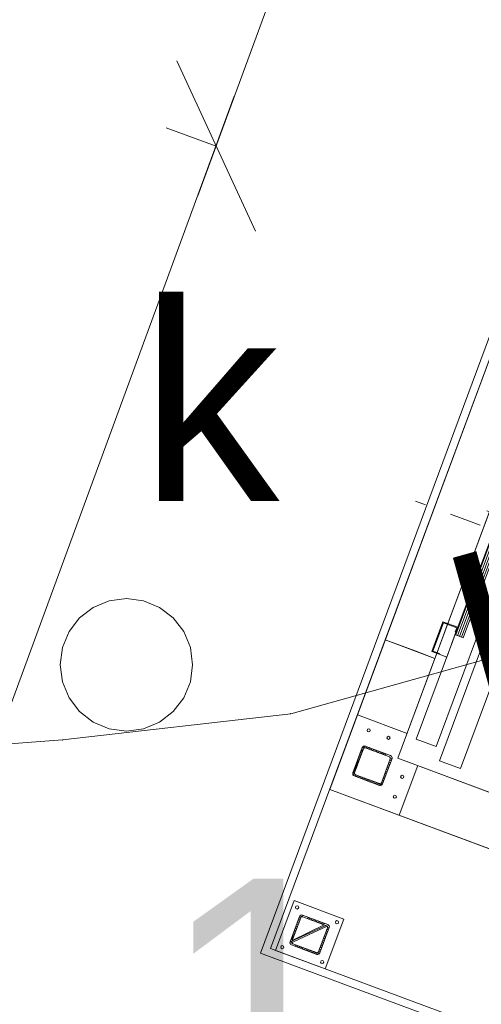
# Model space of a CAD drawing. Extents: x 5470850 to 5471103, y 5921888 to 5922012.
# Tile 27 of 44: x 5470994.68 to 5470996.42, y 5921945.27 to 5921948.98. Entities that reach past the tile are written whole.
import ezdxf
from ezdxf.enums import TextEntityAlignment as Align

# ---------------------------------------------------------------- set-up
doc = ezdxf.new("R2010")
doc.units = 0
doc.header["$PDSIZE"] = 0.75
doc.linetypes.add('ACAD_ISO04W100', pattern=[30, 24, -3, 0, -3])
doc.linetypes.add('AM_ISO08W050', pattern=[18, 12, -1.5, 3, -1.5])
doc.layers.get('0').update_dxf_attribs({"linetype": 'CONTINUOUS', "lineweight": 13})
doc.layers.get('Defpoints').update_dxf_attribs({"linetype": 'CONTINUOUS'})
for name, color, linetype, lineweight in [('000_wymiarowanie ', 7, 'CONTINUOUS', 0), ('EGBP_O', 7, 'CONTINUOUS', 18), ('GSPPRB', 7, 'CONTINUOUS', 20), ('GULKPR', 36, 'CONTINUOUS', 18), ('GULKPR_O', 36, 'CONTINUOUS', 18), ('GUPIWZ_O', 7, 'CONTINUOUS', 18), ('GUPKSD', 36, 'CONTINUOUS', 18), ('GUPPRZ', 7, 'CONTINUOUS', 18), ('LDCar-AM_0', 7, 'CONTINUOUS', 50), ('LDCar-AM_7', 4, 'AM_ISO08W050', 25), ('LDCar-AM_8', 1, 'CONTINUOUS', 25), ('LDShaft-AM_0', 7, 'CONTINUOUS', 50), ('LDShaft-AM_7', 4, 'AM_ISO08W050', 25)]:
    doc.layers.add(name, color=color, linetype=linetype, lineweight=lineweight)
doc.styles.add('Arial', font='arial.ttf')
doc.styles.add('GEO-INFO', font='arial.ttf')
doc.styles.add('narrow b. maly', font='ARIALN.TTF', dxfattribs={"width": 0.9})
doc.dimstyles.new('1-5', dxfattribs={"dimscale": 0, "dimtxt": 1.25, "dimasz": 0.5, "dimexe": 0.2, "dimexo": 5, "dimgap": 0.1, "dimtad": 1, "dimzin": 9, "dimdsep": 46, "dimtxsty": 'narrow b. maly', "dimblk": 'OBLIQUE', "dimcen": 0.5, "dimdle": 0.2, "dimadec": 0, "dimazin": 0, "dimtfac": 1, "dimtdec": 1, "dimtix": 1, "dimtmove": 2, "dimatfit": 3, "dimfxl": 0, "dimtolj": 1, "dimtzin": 0, "dimlwd": -1, "dimlwe": -1, "dimarcsym": 0})

# ---------------------------------------------------------------- blocks, each defined once
blk = doc.blocks.new('POINT')
at = {"color": 0}
blk.add_point((0, 0), dxfattribs=at)
blk = doc.blocks.new('OKRAG_PELNY')
at = {"color": 0}
blk.add_lwpolyline([(0, 0.5), (0.12941, 0.482963), (0.25, 0.433013), (0.353553, 0.353553), (0.433013, 0.25), (0.482963, 0.12941), (0.5, 0), (0.482963, -0.12941), (0.433013, -0.25), (0.353553, -0.353553), (0.25, -0.433013), (0.12941, -0.482963), (0, -0.5), (-0.12941, -0.482963), (-0.25, -0.433013), (-0.353553, -0.353553), (-0.433013, -0.25), (-0.482963, -0.12941), (-0.5, 0), (-0.482963, 0.12941), (-0.433013, 0.25), (-0.353553, 0.353553), (-0.25, 0.433013), (-0.12941, 0.482963)], close=True, dxfattribs=at)
blk = doc.blocks.new('zw$F2F8')
at = {"lineweight": 0}
h = blk.add_hatch(dxfattribs=at)
h.set_pattern_fill('HYPECUTREGION', color=0, scale=0.4999999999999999, angle=269.9999999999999, style=0, pattern_type=2)
h.set_pattern_definition([(315, (151.8464014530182, -183.4998517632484), (0.3535533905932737, 0.3535533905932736), [])])
h.paths.add_polyline_path([(124.2250211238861, 27.4001482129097), (124.2250211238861, 37.60014820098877, 0.414213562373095), (123.325021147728, 38.50014811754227), (113.1250211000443, 38.50014823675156, 0.414213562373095), (112.2250211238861, 37.60014826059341), (112.2250211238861, 27.4001482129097, 0.414213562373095), (113.1250211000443, 26.50014823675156), (123.3250212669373, 26.5001482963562, 0.414213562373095)], flags=0)
h.paths.add_polyline_path([(123.6250212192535, 37.30014830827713), (123.6250212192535, 27.70014816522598, -0.414213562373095), (123.0250211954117, 27.10014820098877), (113.4250211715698, 27.10014832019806, -0.414213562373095), (112.8250210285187, 27.70014828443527), (112.825021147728, 37.30014818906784, -0.414213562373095), (113.4250211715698, 37.90014815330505), (123.025021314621, 37.90014833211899, -0.414213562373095)], flags=0)
h = blk.add_hatch(dxfattribs=at)
h.set_pattern_fill('HYPECUTREGION', color=0, scale=0.4999999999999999, angle=269.9999999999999, style=0, pattern_type=2)
h.set_pattern_definition([(315, (219.8464012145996, -183.4998517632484), (0.3535533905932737, 0.3535533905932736), [])])
h.paths.add_polyline_path([(192.2250211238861, 27.40014809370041), (192.2250210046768, 37.60014826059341, 0.414213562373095), (191.325021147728, 38.50014823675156), (181.1250212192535, 38.50014817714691, 0.414213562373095), (180.2250211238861, 37.60014832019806), (180.2250211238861, 27.40014827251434, 0.414213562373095), (181.1250212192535, 26.50014811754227), (191.3250210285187, 26.50014823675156, 0.414213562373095)], flags=0)
h.paths.add_polyline_path([(191.6250211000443, 37.30014836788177), (191.6250212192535, 27.70014822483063, -0.414213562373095), (191.0250210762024, 27.10014820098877), (181.4250211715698, 27.1001483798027, -0.414213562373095), (180.825021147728, 27.70014828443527), (180.8250210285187, 37.30014830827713, -0.414213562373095), (181.4250211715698, 37.90014809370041), (191.0250211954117, 37.90014809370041, -0.414213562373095)], flags=0)
at = {"color": 0, "linetype": 'Continuous', "lineweight": 0, "ltscale": 0.25}
for p, q in [((202.2250212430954, 24.50014811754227), (202.2250211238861, 44.50014823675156)), ((112.2250211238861, 37.60014826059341), (112.2250211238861, 27.40014833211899)), ((112.8250210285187, 27.70014816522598), (112.825021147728, 37.30014818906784)), ((123.325021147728, 38.50014811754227), (113.1250213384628, 38.5001482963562)), ((113.4250211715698, 37.90014815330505), (123.0250210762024, 37.9001482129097)), ((123.6250212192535, 37.30014830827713), (123.6250212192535, 27.70014816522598)), ((124.2250211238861, 37.60014820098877), (124.2250211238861, 27.40014827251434)), ((180.2250212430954, 37.60014826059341), (180.2250212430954, 27.40014833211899)), ((180.825021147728, 27.70014816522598), (180.8250210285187, 37.30014830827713)), ((191.325021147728, 38.50014823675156), (181.1250212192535, 38.50014817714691)), ((181.4250209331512, 37.90014815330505), (191.0250210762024, 37.9001482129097)), ((191.6250211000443, 37.30014824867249), (191.6250212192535, 27.70014816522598)), ((192.2250210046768, 37.60014826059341), (192.2250211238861, 27.40014833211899)), ((113.1250213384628, 26.5001482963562), (123.3250212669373, 26.5001482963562)), ((123.0250210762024, 27.10014796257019), (113.4250211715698, 27.10014802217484)), ((181.1250212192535, 26.50014811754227), (191.3250210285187, 26.50014823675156)), ((191.0250209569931, 27.10014814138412), (181.4250209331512, 27.10014802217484)), ((172.2250211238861, 16.50014823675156), (192.2250211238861, 16.50014841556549))]:
    blk.add_line(p, q, dxfattribs=at)
at = {"color": 0, "linetype": 'ACAD_ISO04W100', "lineweight": 0, "ltscale": 0.25}
for p, q in [((112.2250211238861, 26.50014823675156), (112.2250211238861, 26.50014823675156)), ((180.2250211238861, 26.50014823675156), (180.2250211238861, 26.50014823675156))]:
    blk.add_line(p, q, dxfattribs=at)
at = {"color": 0, "lineweight": 0}
for points in [[(105.2250211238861, 47.50014799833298), (385.2250211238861, 47.50014817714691), (385.2250211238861, -263.4998518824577), (105.2250211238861, -263.4998519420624)], [(108.2250211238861, 44.50014805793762), (382.2250211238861, 44.50014799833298), (382.2250211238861, -260.4998517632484), (108.2250210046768, -260.4998519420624)], [(172.2250210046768, 44.50014811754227), (382.2250211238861, 44.50014799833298), (382.2250211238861, -260.4998517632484), (172.2250208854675, -260.4998518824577)], [(192.2250210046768, -240.4998518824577), (362.2250208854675, -240.4998518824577), (362.2250211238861, 24.50014811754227), (192.2250208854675, 24.50014811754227)]]:
    blk.add_lwpolyline(points, close=True, dxfattribs=at)
at = {"color": 0, "lineweight": 0, "ltscale": 10}
blk.add_lwpolyline([(108.2250208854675, 22.50014811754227), (128.2250210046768, 22.50014805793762), (128.2250211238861, 42.50014823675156), (108.2250211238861, 42.5001482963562)], close=True, dxfattribs=at)
at = {"color": 0, "lineweight": 0}
for centre in [(110.2174552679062, 40.52448809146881), (126.232586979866, 40.52448815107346), (198.2250211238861, 38.50014823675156), (198.2250212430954, 30.50014811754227), (110.2174553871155, 24.47580844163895), (126.2325868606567, 24.47580832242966), (178.2250210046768, 20.50014841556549), (186.2250210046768, 20.50014823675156)]:
    blk.add_circle(centre, 0.6, dxfattribs=at)
at = {"color": 0, "linetype": 'Continuous', "lineweight": 0, "ltscale": 0.25}
for centre, start, end in [((113.1250212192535, 37.60014826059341), 90.00000314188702, 180.0000031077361), ((123.3250212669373, 37.60014820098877), 3.107736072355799e-06, 90.00000314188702), ((181.1250212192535, 37.60014826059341), 90.00000314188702, 180.0000031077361), ((191.3250210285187, 37.60014826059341), 3.107736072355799e-06, 90.00000314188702), ((113.1250212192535, 27.4001482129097), 180.0000031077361, 270.000003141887), ((123.3250212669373, 27.40014815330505), 270.000003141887, 3.107736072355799e-06), ((181.1250212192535, 27.4001482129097), 180.0000031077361, 270.000003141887), ((191.325021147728, 27.4001482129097), 270.000003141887, 3.107736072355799e-06)]:
    blk.add_arc(centre, 0.8999999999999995, start, end, dxfattribs=at)
at = {"color": 0, "linetype": 'Continuous', "lineweight": 0, "ltscale": 0.25, "extrusion": (-1.513604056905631e-13, 6.278750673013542e-14, -1)}
for centre in [(-113.4250209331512, 37.30014830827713), (-181.4250210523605, 37.30014842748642)]:
    blk.add_arc(centre, 0.6, 359.9999968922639, 89.999996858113, dxfattribs=at)
at = {"color": 0, "linetype": 'Continuous', "lineweight": 0, "ltscale": 0.25, "extrusion": (1.766963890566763e-13, 3.789561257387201e-14, -1)}
for centre in [(-123.025021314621, 37.30014830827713), (-191.0250210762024, 37.30014824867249)]:
    blk.add_arc(centre, 0.6, 89.999996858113, 179.9999968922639, dxfattribs=at)
at = {"color": 0, "linetype": 'Continuous', "lineweight": 0, "ltscale": 0.25, "extrusion": (-1.513604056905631e-13, -6.2787506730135e-14, -1)}
for centre in [(-113.4250211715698, 27.70014828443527), (-181.4250211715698, 27.70014828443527)]:
    blk.add_arc(centre, 0.6, 269.999996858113, 359.9999968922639, dxfattribs=at)
at = {"color": 0, "linetype": 'Continuous', "lineweight": 0, "ltscale": 0.25, "extrusion": (6.300955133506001e-14, -1.51582450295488e-13, -1)}
for centre in [(-123.0250211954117, 27.70014822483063), (-191.0250211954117, 27.70014822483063)]:
    blk.add_arc(centre, 0.6, 179.9999968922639, 269.999996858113, dxfattribs=at)
at = {"layer": 'LDCar-AM_0', "color": 0, "lineweight": 0}
for p, q in [((234.4250209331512, 26.50014817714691), (234.4250209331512, 23.50014811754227)), ((246.4250209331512, 26.50014811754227), (234.4250209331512, 26.50014817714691)), ((234.7250208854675, 23.50014811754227), (234.7250210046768, 26.20014810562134)), ((234.7250210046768, 26.20014810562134), (246.125020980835, 26.20014816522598)), ((246.125020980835, 26.20014816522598), (246.1250208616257, 20.8001481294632)), ((246.4250209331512, 20.50014811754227), (246.4250209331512, 26.50014811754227)), ((234.4250209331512, 23.50014811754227), (234.7250208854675, 23.50014811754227)), ((234.4250209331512, 23.50014811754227), (234.4250209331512, 20.50014811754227)), ((336.4250209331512, 20.50014811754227), (201.4250210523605, 20.50014817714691)), ((201.4250210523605, 20.50014817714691), (201.4250209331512, 12.50014811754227)), ((234.4250209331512, 20.50014811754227), (244.4250209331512, 20.50014811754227)), ((292.1700209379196, 20.20014810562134), (243.4300210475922, 20.20014816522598)), ((243.4300210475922, 20.20014816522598), (243.4300209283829, 17.20014816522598)), ((246.1250208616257, 20.8001481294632), (244.4250209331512, 20.80014818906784)), ((244.4250209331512, 20.80014818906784), (244.4250209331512, 20.50014811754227)), ((244.4250209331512, 20.50014811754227), (246.4250209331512, 20.50014811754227)), ((246.4250209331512, 20.50014811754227), (336.4250209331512, 20.50014811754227)), ((243.4300209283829, 17.20014816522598), (292.1700209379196, 17.20014816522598)), ((201.4250209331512, 12.50014811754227), (348.4250209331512, 12.50014811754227)), ((344.7750209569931, 9.500148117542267), (196.8250209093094, 9.500148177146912)), ((196.8250209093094, 9.500148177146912), (196.8250210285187, 1.000148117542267)), ((196.8250210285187, 1.000148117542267), (244.2750209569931, 1.000148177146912))]:
    blk.add_line(p, q, dxfattribs=at)
at = {"layer": 'LDCar-AM_7', "color": 0, "lineweight": 0}
blk.add_line((291.4250210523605, -6.499851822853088), (291.4250209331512, 31.00014811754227), dxfattribs=at)
at = {"layer": 'LDCar-AM_8', "color": 0, "lineweight": 0}
for p, q in [((292.1750209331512, 19.45014816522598), (243.4250209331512, 19.45014816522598)), ((292.1750209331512, 18.70014816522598), (243.4250209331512, 18.70014816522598)), ((292.1750209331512, 17.95014822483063), (243.4250209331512, 17.95014816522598))]:
    blk.add_line(p, q, dxfattribs=at)
at = {"layer": 'LDShaft-AM_0', "color": 0, "lineweight": 0}
for p, q in [((192.2250208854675, 44.50014811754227), (172.2250210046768, 44.50014811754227)), ((172.2250210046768, 44.50014811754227), (172.2250208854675, -260.4998518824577)), ((232.4250209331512, 44.50014811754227), (192.2250208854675, 44.50014811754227)), ((232.4250209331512, 24.50014823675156), (232.4250209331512, 44.50014811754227)), ((350.4250209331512, 44.50014817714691), (232.4250209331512, 44.50014811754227)), ((232.4250209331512, 44.50014811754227), (232.4250209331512, 32.50014811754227)), ((232.4250209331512, 32.50014811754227), (232.4250209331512, 24.50014823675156)), ((192.2250208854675, 24.50014811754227), (192.2250208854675, -36.49985188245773)), ((192.2250208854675, 24.50014811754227), (232.4250209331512, 24.50014823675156)), ((192.2250208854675, -240.4998518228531), (192.2250208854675, 24.50014811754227)), ((232.4250209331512, 24.50014823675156), (234.4250209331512, 24.50014817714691)), ((234.7250210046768, 24.50014817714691), (246.125020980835, 24.50014817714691)), ((246.4250209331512, 24.50014811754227), (336.4250210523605, 24.50014823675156))]:
    blk.add_line(p, q, dxfattribs=at)
at = {"layer": 'LDShaft-AM_7', "color": 0, "lineweight": 0}
blk.add_line((285.4250209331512, -267.9998518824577), (285.4250209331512, 52.00014817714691), dxfattribs=at)
blk = doc.blocks.new('_Oblique')
at = {"color": 0, "linetype": 'ByBlock', "lineweight": -2}
blk.add_line((-0.5, -0.5), (0.5, 0.5), dxfattribs=at)
blk = doc.blocks.new('*D26')
at = {"layer": '000_wymiarowanie ', "color": 0}
for p, q in [((5470994.880347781, 5921944.130248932), (5470998.326077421, 5921942.854443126)), ((5470995.067904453, 5921944.060804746), (5470994.998460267, 5921943.873248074)), ((5470998.138520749, 5921942.923887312), (5470998.069076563, 5921942.736330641))]:
    blk.add_line(p, q, dxfattribs=at)
at = {"layer": 'Defpoints', "color": 0}
for p in [(5470995.739018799, 5921945.873367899), (5470998.809635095, 5921944.736450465), (5470998.138520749, 5921942.923887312)]:
    blk.add_point(p, dxfattribs=at)
at = {"layer": '000_wymiarowanie ', "color": 0, "xscale": 0.5, "yscale": 0.5, "zscale": 0.5}
for p, rotation in [((5470995.067904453, 5921944.060804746), 159.6825712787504), ((5470998.138520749, 5921942.923887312), 339.6825712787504)]:
    blk.add_blockref('_Oblique', p, dxfattribs=dict(at, rotation=rotation))
at = {"layer": '000_wymiarowanie ', "color": 0, "insert": (5471000.76222735, 5921942.641489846), "char_height": 1.25, "attachment_point": 5, "rotation": 339.6825712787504, "style": 'narrow b. maly'}
blk.add_mtext('\\A1;{3.27}', dxfattribs=at)
blk = doc.blocks.new('*D29')
at = {"layer": '000_wymiarowanie ', "color": 0}
for p, q in [((5470995.349673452, 5921948.319708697), (5470995.825461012, 5921949.613773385)), ((5470995.756444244, 5921949.426059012), (5470995.568729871, 5921949.495075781)), ((5470995.41869022, 5921948.507423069), (5470995.230975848, 5921948.576439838))]:
    blk.add_line(p, q, dxfattribs=at)
at = {"layer": 'Defpoints', "color": 0}
for p in [(5470995.756444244, 5921949.426059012), (5470996.899601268, 5921949.005755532), (5470996.561847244, 5921948.087119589)]:
    blk.add_point(p, dxfattribs=at)
at = {"layer": '000_wymiarowanie ', "color": 0, "xscale": 0.5, "yscale": 0.5, "zscale": 0.5}
for p, rotation in [((5470995.756444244, 5921949.426059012), 69.81308599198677), ((5470995.41869022, 5921948.507423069), 249.8130859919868)]:
    blk.add_blockref('_Oblique', p, dxfattribs=dict(at, rotation=rotation))
at = {"layer": '000_wymiarowanie ', "color": 0, "insert": (5470996.157291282, 5921951.944848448), "char_height": 1.25, "attachment_point": 5, "rotation": 69.81308599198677, "style": 'narrow b. maly'}
blk.add_mtext('\\A1;{0.99}', dxfattribs=at)
blk = doc.blocks.new('*D30')
at = {"layer": '000_wymiarowanie ', "color": 0}
for p, q in [((5470995.487706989, 5921948.695137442), (5470994.383024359, 5921945.690580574)), ((5470995.41869022, 5921948.507423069), (5470995.230975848, 5921948.576439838)), ((5470994.452041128, 5921945.878294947), (5470994.264326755, 5921945.947311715))]:
    blk.add_line(p, q, dxfattribs=at)
at = {"layer": 'Defpoints', "color": 0}
for p in [(5470996.561847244, 5921948.087119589), (5470994.452041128, 5921945.878294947), (5470995.902232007, 5921945.345104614)]:
    blk.add_point(p, dxfattribs=at)
at = {"layer": '000_wymiarowanie ', "color": 0, "xscale": 0.5, "yscale": 0.5, "zscale": 0.5}
for p, rotation in [((5470995.41869022, 5921948.507423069), 69.81308599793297), ((5470994.452041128, 5921945.878294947), 249.8130859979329)]:
    blk.add_blockref('_Oblique', p, dxfattribs=dict(at, rotation=rotation))
at = {"layer": '000_wymiarowanie ', "color": 0, "insert": (5470993.51745923, 5921944.976971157), "char_height": 1.25, "attachment_point": 5, "rotation": 69.81308599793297, "style": 'narrow b. maly'}
blk.add_mtext('\\A1;2.8', dxfattribs=at)

msp = doc.modelspace()

# ---------------------------------------------------------------- linework, layer by layer
at = {"layer": 'GSPPRB', "color": 7, "linetype": 'Continuous', "lineweight": 20}
msp.add_point((5470995.70088003, 5921946.36563857, 10.28), dxfattribs=at)
at = {"layer": 'GULKPR', "color": 36, "linetype": 'Continuous', "lineweight": 18, "elevation": 10.14}
for points in [[(5470994.83933857, 5921946.26715218), (5470995.70088003, 5921946.36563857), (5470999.841732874, 5921947.524131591)], [(5470986.28579581, 5921946.08428525), (5470993.75725655, 5921946.18535659), (5470994.83933857, 5921946.26715218)]]:
    msp.add_lwpolyline(points, dxfattribs=at)

# ---------------------------------------------------------------- block references
at = {"xscale": 0.01, "yscale": 0.01, "zscale": 0.01, "rotation": 69.60599730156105}
msp.add_blockref('zw$F2F8', (5470995.664666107, 5921944.310808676), dxfattribs=at)
at = {"layer": 'GUPKSD', "color": 36, "lineweight": 18, "xscale": 0.5, "yscale": 0.5}
for name, p in [('OKRAG_PELNY', (5470995.080431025, 5921946.550648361, 10.16)), ('POINT', (5470994.83933857, 5921946.26715218, 10.16))]:
    msp.add_blockref(name, p, dxfattribs=at)
at = {"layer": 'GUPPRZ', "color": 36, "lineweight": 18}
msp.add_blockref('POINT', (5470994.83933857, 5921946.26715218, 10.16), dxfattribs=at)

# ---------------------------------------------------------------- texts
at = {"layer": 'EGBP_O', "color": 7, "linetype": 'Continuous', "lineweight": 0, "style": 'Arial'}
msp.add_text('-1', height=1, dxfattribs=at).set_placement((5470995.354264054, 5921944.743546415, 10.8), align=Align.CENTER)
at = {"layer": 'GULKPR_O', "color": 36, "linetype": 'Continuous', "lineweight": 0, "style": 'GEO-INFO'}
msp.add_text('koD', height=0.75, rotation=15.6301106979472, dxfattribs=at).set_placement((5470997.249645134, 5921946.800658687, 10.8), align=Align.MIDDLE)
at = {"layer": 'GUPIWZ_O', "color": 7, "linetype": 'Continuous', "lineweight": 0, "style": 'GEO-INFO'}
msp.add_text('k', height=0.75, dxfattribs=at).set_placement((5470995.656879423, 5921947.168679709, 10.8), align=Align.RIGHT)

# ---------------------------------------------------------------- dimensions: what is measured, and where the dimension line sits
at = {"layer": '000_wymiarowanie ', "color": 5}
for base, p1, p2, angle, text, picture, middle in [((5470995.756444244, 5921949.426059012), (5470996.561847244, 5921948.087119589), (5470996.899601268, 5921949.005755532), 69.81308599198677, '{0.99}', '*D29', (5470996.157291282, 5921951.944848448)), ((5470998.138520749, 5921942.923887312), (5470995.739018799, 5921945.873367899, 10.18), (5470998.809635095, 5921944.736450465), 339.6825712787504, '{<>}', '*D26', (5471000.76222735, 5921942.641489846))]:
    dim = msp.add_linear_dim(base=base, p1=p1, p2=p2, angle=angle, text=text, dimstyle='1-5', override={"dimscale": 1, "dimtxsty": 'narrow b. maly', "dimblk": 'Oblique'}, dxfattribs=at)
    dim.commit()
    dim.dimension.update_dxf_attribs({"geometry": picture, "text_midpoint": middle, "dimtype": 161})
dim = msp.add_linear_dim(base=(5470994.452041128, 5921945.878294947), p1=(5470996.561847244, 5921948.087119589), p2=(5470995.902232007, 5921945.345104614), angle=69.81308599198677, dimstyle='1-5', override={"dimscale": 1, "dimblk": 'Oblique'}, dxfattribs=at)
dim.commit()
dim.dimension.update_dxf_attribs({"geometry": '*D30', "text_midpoint": (5470993.51745923, 5921944.976971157), "dimtype": 160})

doc.saveas('drawing.dxf')
